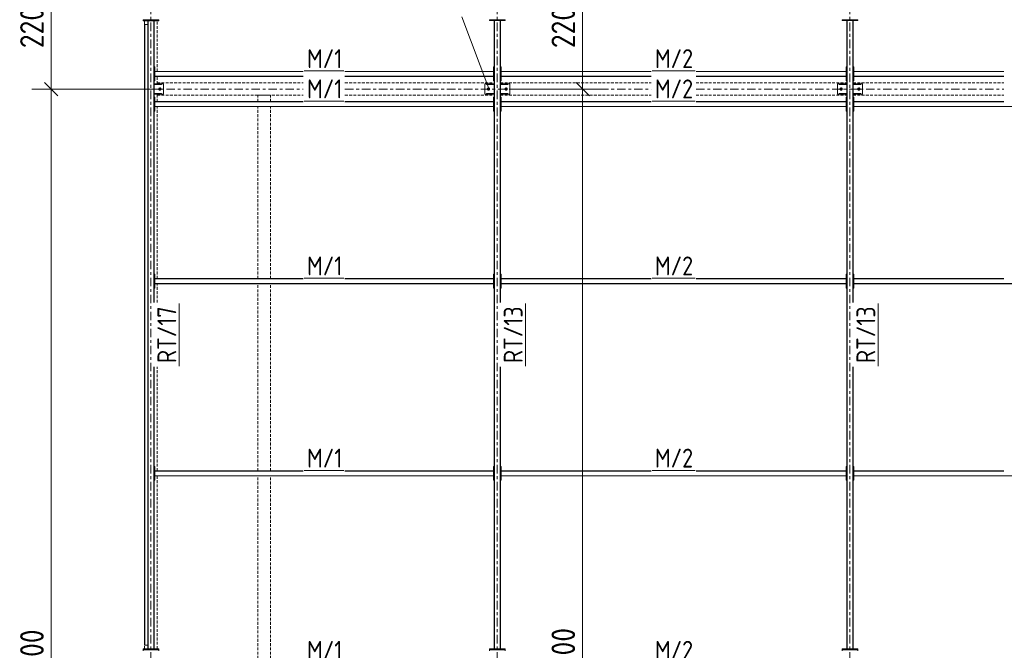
# Model space of a CAD drawing. Header units: millimetres. Extents: x -141 to 1046, y -218 to 621.
# Tile 3 of 16: x -28 to 181, y 125 to 259. Entities that reach past the tile are written whole.
import ezdxf

# ---------------------------------------------------------------- set-up
doc = ezdxf.new("R2010")
doc.units = ezdxf.units.MM
doc.header["$LTSCALE"] = 0.6
for name, pattern in [('VERDECKT2', [1.5, 1, -0.5]), ('XKITLINE00', [0]), ('XKITLINE03', [6, 3, -1, 1, -1])]:
    doc.linetypes.add(name, pattern=pattern)
for name, color, linetype, lineweight in [('Bolt', 7, 'Continuous', 0), ('BoltMark', 3, 'Continuous', 0), ('Part', 2, 'Continuous', 0), ('PartMark', 3, 'Continuous', 0), ('S-GRID', 1, 'Continuous', 0), ('Z-DIMENSIONS', 1, 'Continuous', 0)]:
    doc.layers.add(name, color=color, linetype=linetype, lineweight=lineweight)
doc.styles.add('ISOCPEUR', font='ISOCPEUR.TTF')

msp = doc.modelspace()

# ---------------------------------------------------------------- linework, layer by layer
at = {"layer": 'Bolt', "color": 3, "linetype": 'XKITLINE00', "lineweight": 0}
for p, q in [((1.67, 244.11), (1.87, 244.23)), ((1.67, 243.88), (1.67, 244.11)), ((1.87, 244.23), (2.07, 244.11)), ((2.07, 244.11), (2.07, 243.88)), ((71.27, 244.12), (71.47, 244.23)), ((71.27, 243.88), (71.27, 244.12)), ((71.47, 244.23), (71.67, 244.12)), ((71.67, 244.12), (71.67, 243.88)), ((75, 244.12), (75.2, 244.23)), ((75, 243.88), (75, 244.12)), ((75.2, 244.23), (75.4, 244.12)), ((75.4, 244.12), (75.4, 243.88)), ((145.93, 244.12), (146.13, 244.23)), ((145.93, 243.88), (145.93, 244.12)), ((146.13, 244.23), (146.33, 244.12)), ((146.33, 244.12), (146.33, 243.88)), ((149.67, 244.12), (149.87, 244.23)), ((149.67, 243.88), (149.67, 244.12)), ((149.87, 244.23), (150.07, 244.12)), ((150.07, 244.12), (150.07, 243.88)), ((1.87, 243.77), (1.67, 243.88)), ((2.07, 243.88), (1.87, 243.77)), ((71.47, 243.77), (71.27, 243.88)), ((71.67, 243.88), (71.47, 243.77)), ((75.2, 243.77), (75, 243.88)), ((75.4, 243.88), (75.2, 243.77)), ((146.13, 243.77), (145.93, 243.88)), ((146.33, 243.88), (146.13, 243.77)), ((149.87, 243.77), (149.67, 243.88)), ((150.07, 243.88), (149.87, 243.77))]:
    msp.add_line(p, q, dxfattribs=at)
for centre, radius, start, end in [((1.87, 244), 0.247, 120, 300), ((1.87, 244), 0.133, 30, 210), ((1.87, 244), 0.247, 300, 120), ((1.87, 244), 0.133, 210, 30), ((71.47, 244), 0.247, 120, 300), ((71.47, 244), 0.133, 30, 210), ((71.47, 244), 0.247, 300, 120), ((71.47, 244), 0.133, 210, 30), ((75.2, 244), 0.247, 120, 300), ((75.2, 244), 0.133, 30, 210), ((75.2, 244), 0.247, 300, 120), ((75.2, 244), 0.133, 210, 30), ((146.13, 244), 0.247, 120, 300), ((146.13, 244), 0.133, 30, 210), ((146.13, 244), 0.247, 300, 120), ((146.13, 244), 0.133, 210, 30), ((149.87, 244), 0.247, 120, 300), ((149.87, 244), 0.133, 30, 210), ((149.87, 244), 0.247, 300, 120), ((149.87, 244), 0.133, 210, 30)]:
    msp.add_arc(centre, radius, start, end, dxfattribs=at)
at = {"layer": 'BoltMark', "color": 4, "linetype": 'XKITLINE00', "lineweight": 0}
msp.add_line((71.52, 244.09), (65.85, 259.3), dxfattribs=at)
at = {"layer": 'Part', "color": 2, "linetype": 'XKITLINE00', "lineweight": 0}
for p, q in [((-1.67, 258.46), (-1.67, 258.66)), ((-1.67, 258.66), (1.67, 258.66)), ((1.67, 258.46), (1.67, 258.66)), ((71.67, 258.47), (71.67, 258.67)), ((71.67, 258.67), (75, 258.67)), ((75, 258.47), (75, 258.67)), ((146.33, 258.47), (146.33, 258.67)), ((146.33, 258.67), (149.67, 258.67)), ((149.67, 258.47), (149.67, 258.67)), ((-1.67, 258.46), (1.67, 258.46)), ((-1.33, 126.33), (-1.33, 257.66)), ((-1.33, 257.66), (-0.67, 257.66)), ((-1.29, 126.33), (-1.29, 257.66)), ((-0.67, 125.53), (-0.67, 258.46)), ((-0.67, 258.46), (-0.61, 258.46)), ((-0.61, 125.53), (-0.61, 258.46)), ((0.61, 198.81), (0.61, 258.46)), ((0.61, 258.46), (0.67, 258.46)), ((0.67, 198.81), (0.67, 258.46)), ((71.67, 258.47), (75, 258.47)), ((72.67, 125.53), (72.67, 258.47)), ((72.67, 258.47), (72.72, 258.47)), ((72.72, 125.53), (72.72, 258.47)), ((73.95, 198.82), (73.95, 258.47)), ((73.95, 258.47), (74, 258.47)), ((74, 198.82), (74, 258.47)), ((146.33, 258.47), (149.67, 258.47)), ((147.33, 125.53), (147.33, 258.47)), ((147.33, 258.47), (147.39, 258.47)), ((147.39, 125.53), (147.39, 258.47)), ((148.61, 198.82), (148.61, 258.47)), ((148.61, 258.47), (148.67, 258.47)), ((148.67, 198.82), (148.67, 258.47)), ((0.67, 245.73), (0.67, 248.67)), ((0.67, 248.67), (0.8, 248.67)), ((0.8, 245.73), (0.8, 248.67)), ((72.53, 245.73), (72.53, 248.67)), ((72.53, 248.67), (72.67, 248.67)), ((72.67, 245.73), (72.67, 248.67)), ((74, 245.73), (74, 248.67)), ((74, 248.67), (74.13, 248.67)), ((74.13, 245.73), (74.13, 248.67)), ((147.2, 245.73), (147.2, 248.67)), ((147.2, 248.67), (147.33, 248.67)), ((147.33, 245.73), (147.33, 248.67)), ((148.67, 245.73), (148.67, 248.67)), ((148.67, 248.67), (148.8, 248.67)), ((148.8, 245.73), (148.8, 248.67)), ((0.8, 247.69), (0.8, 247.73)), ((0.8, 247.73), (32.26, 247.73)), ((32.26, 247.69), (0.8, 247.69)), ((0.8, 246.67), (0.8, 246.71)), ((32.26, 246.71), (0.8, 246.71)), ((0.8, 246.67), (32.26, 246.67)), ((41.08, 247.73), (72.53, 247.73)), ((72.53, 247.69), (41.08, 247.69)), ((72.53, 246.71), (41.08, 246.71)), ((41.08, 246.67), (72.53, 246.67)), ((72.53, 247.73), (72.53, 247.69)), ((72.53, 246.67), (72.53, 246.71)), ((74.13, 247.69), (74.13, 247.73)), ((74.13, 247.73), (105.91, 247.73)), ((105.91, 247.69), (74.13, 247.69)), ((74.13, 246.67), (74.13, 246.71)), ((105.91, 246.71), (74.13, 246.71)), ((74.13, 246.67), (105.91, 246.67)), ((115.42, 247.73), (147.2, 247.73)), ((147.2, 247.69), (115.42, 247.69)), ((147.2, 246.71), (115.42, 246.71)), ((115.42, 246.67), (147.2, 246.67)), ((147.2, 247.73), (147.2, 247.69)), ((147.2, 246.67), (147.2, 246.71)), ((148.8, 247.69), (148.8, 247.73)), ((148.8, 247.73), (180.58, 247.73)), ((180.58, 247.69), (148.8, 247.69)), ((148.8, 246.67), (148.8, 246.71)), ((180.58, 246.71), (148.8, 246.71)), ((148.8, 246.67), (180.58, 246.67)), ((0.67, 245.73), (0.8, 245.73)), ((0.67, 245.07), (0.67, 244.93)), ((2.27, 245.07), (0.67, 245.07)), ((2.67, 245.07), (0.67, 245.07)), ((0.67, 244.93), (2.27, 244.93)), ((2.27, 244.93), (2.27, 245.07)), ((2.67, 242.93), (2.67, 245.07)), ((70.67, 242.94), (70.67, 245.07)), ((70.67, 245.07), (71.07, 245.07)), ((71.07, 244.94), (71.07, 245.07)), ((71.07, 245.07), (72.67, 245.07)), ((71.07, 244.94), (72.67, 244.94)), ((72.53, 245.73), (72.67, 245.73)), ((72.67, 244.94), (72.67, 245.07)), ((74, 245.73), (74.13, 245.73)), ((74, 245.07), (74, 244.94)), ((75.6, 245.07), (74, 245.07)), ((74, 245.07), (76, 245.07)), ((74, 244.94), (75.6, 244.94)), ((75.6, 244.94), (75.6, 245.07)), ((76, 242.94), (76, 245.07)), ((145.33, 242.94), (145.33, 245.07)), ((145.33, 245.07), (145.73, 245.07)), ((145.73, 244.94), (145.73, 245.07)), ((145.73, 245.07), (147.33, 245.07)), ((145.73, 244.94), (147.33, 244.94)), ((147.2, 245.73), (147.33, 245.73)), ((147.33, 244.94), (147.33, 245.07)), ((148.67, 245.73), (148.8, 245.73)), ((148.67, 245.07), (150.67, 245.07)), ((148.67, 245.07), (148.67, 244.94)), ((150.27, 245.07), (148.67, 245.07)), ((148.67, 244.94), (150.27, 244.94)), ((150.27, 244.94), (150.27, 245.07)), ((150.67, 242.94), (150.67, 245.07)), ((0.67, 243.07), (0.67, 242.93)), ((2.27, 243.07), (0.67, 243.07)), ((0.67, 242.93), (2.27, 242.93)), ((0.67, 239.33), (0.67, 242.27)), ((0.67, 242.27), (0.8, 242.27)), ((0.8, 239.33), (0.8, 242.27)), ((2.27, 242.93), (2.27, 243.07)), ((2.27, 242.93), (2.67, 242.93)), ((70.67, 242.94), (71.07, 242.94)), ((71.07, 242.94), (71.07, 243.07)), ((71.07, 243.07), (72.67, 243.07)), ((71.07, 242.94), (72.67, 242.94)), ((72.53, 239.33), (72.53, 242.27)), ((72.53, 242.27), (72.67, 242.27)), ((72.67, 242.94), (72.67, 243.07)), ((72.67, 239.33), (72.67, 242.27)), ((74, 243.07), (74, 242.94)), ((75.6, 243.07), (74, 243.07)), ((74, 242.94), (75.6, 242.94)), ((74, 239.33), (74, 242.27)), ((74, 242.27), (74.13, 242.27)), ((74.13, 239.33), (74.13, 242.27)), ((75.6, 242.94), (75.6, 243.07)), ((75.6, 242.94), (76, 242.94)), ((145.33, 242.94), (145.73, 242.94)), ((145.73, 242.94), (145.73, 243.07)), ((145.73, 243.07), (147.33, 243.07)), ((145.73, 242.94), (147.33, 242.94)), ((147.2, 239.33), (147.2, 242.27)), ((147.2, 242.27), (147.33, 242.27)), ((147.33, 242.94), (147.33, 243.07)), ((147.33, 239.33), (147.33, 242.27)), ((148.67, 243.07), (148.67, 242.94)), ((150.27, 243.07), (148.67, 243.07)), ((148.67, 242.94), (150.27, 242.94)), ((148.67, 239.33), (148.67, 242.27)), ((148.67, 242.27), (148.8, 242.27)), ((148.8, 239.33), (148.8, 242.27)), ((150.27, 242.94), (150.27, 243.07)), ((150.27, 242.94), (150.67, 242.94)), ((0.8, 241.29), (0.8, 241.33)), ((0.8, 241.33), (32.26, 241.33)), ((32.26, 241.29), (0.8, 241.29)), ((0.8, 240.27), (0.8, 240.31)), ((72.53, 240.31), (0.8, 240.31)), ((0.8, 240.27), (72.53, 240.27)), ((41.08, 241.33), (72.53, 241.33)), ((72.53, 241.29), (41.08, 241.29)), ((72.53, 241.33), (72.53, 241.29)), ((72.53, 240.27), (72.53, 240.31)), ((74.13, 241.29), (74.13, 241.33)), ((74.13, 241.33), (105.91, 241.33)), ((105.91, 241.29), (74.13, 241.29)), ((74.13, 240.27), (74.13, 240.31)), ((147.2, 240.31), (74.13, 240.31)), ((74.13, 240.27), (147.2, 240.27)), ((115.42, 241.33), (147.2, 241.33)), ((147.2, 241.29), (115.42, 241.29)), ((147.2, 241.33), (147.2, 241.29)), ((147.2, 240.27), (147.2, 240.31)), ((148.8, 241.29), (148.8, 241.33)), ((148.8, 241.33), (180.58, 241.33)), ((180.58, 241.29), (148.8, 241.29)), ((148.8, 240.27), (148.8, 240.31)), ((221.87, 240.31), (148.8, 240.31)), ((148.8, 240.27), (221.87, 240.27)), ((0.67, 239.33), (0.8, 239.33)), ((72.53, 239.33), (72.67, 239.33)), ((74, 239.33), (74.13, 239.33)), ((147.2, 239.33), (147.33, 239.33)), ((148.67, 239.33), (148.8, 239.33)), ((0.67, 201.87), (0.67, 204.8)), ((0.67, 204.8), (0.8, 204.8)), ((0.8, 201.87), (0.8, 204.8)), ((72.53, 201.87), (72.53, 204.8)), ((72.53, 204.8), (72.67, 204.8)), ((72.67, 201.87), (72.67, 204.8)), ((74, 201.87), (74, 204.8)), ((74, 204.8), (74.13, 204.8)), ((74.13, 201.87), (74.13, 204.8)), ((147.2, 201.87), (147.2, 204.8)), ((147.2, 204.8), (147.33, 204.8)), ((147.33, 201.87), (147.33, 204.8)), ((148.67, 201.87), (148.67, 204.8)), ((148.67, 204.8), (148.8, 204.8)), ((148.8, 201.87), (148.8, 204.8)), ((0.8, 203.83), (0.8, 203.87)), ((0.8, 203.87), (32.26, 203.87)), ((32.26, 203.83), (0.8, 203.83)), ((0.8, 202.8), (0.8, 202.84)), ((72.53, 202.84), (0.8, 202.84)), ((0.8, 202.8), (72.53, 202.8)), ((41.08, 203.87), (72.53, 203.87)), ((72.53, 203.83), (41.08, 203.83)), ((72.53, 203.87), (72.53, 203.83)), ((72.53, 202.8), (72.53, 202.84)), ((74.13, 203.83), (74.13, 203.87)), ((74.13, 203.87), (105.91, 203.87)), ((105.91, 203.83), (74.13, 203.83)), ((74.13, 202.8), (74.13, 202.84)), ((147.2, 202.84), (74.13, 202.84)), ((74.13, 202.8), (147.2, 202.8)), ((115.42, 203.87), (147.2, 203.87)), ((147.2, 203.83), (115.42, 203.83)), ((147.2, 203.87), (147.2, 203.83)), ((147.2, 202.8), (147.2, 202.84)), ((148.8, 203.83), (148.8, 203.87)), ((148.8, 203.87), (180.58, 203.87)), ((180.58, 203.83), (148.8, 203.83)), ((148.8, 202.8), (148.8, 202.84)), ((221.87, 202.84), (148.8, 202.84)), ((148.8, 202.8), (221.87, 202.8)), ((0.67, 201.87), (0.8, 201.87)), ((72.53, 201.87), (72.67, 201.87)), ((74, 201.87), (74.13, 201.87)), ((147.2, 201.87), (147.33, 201.87)), ((148.67, 201.87), (148.8, 201.87)), ((0.61, 125.53), (0.61, 185.18)), ((0.67, 125.53), (0.67, 185.18)), ((73.95, 125.53), (73.95, 185.18)), ((74, 125.53), (74, 185.18)), ((148.61, 125.53), (148.61, 185.18)), ((148.67, 125.53), (148.67, 185.18)), ((0.67, 161.2), (0.67, 164.13)), ((0.67, 164.13), (0.8, 164.13)), ((0.8, 161.2), (0.8, 164.13)), ((0.8, 163.16), (0.8, 163.2)), ((0.8, 163.2), (32.26, 163.2)), ((32.26, 163.16), (0.8, 163.16)), ((41.08, 163.2), (72.53, 163.2)), ((72.53, 163.16), (41.08, 163.16)), ((72.53, 161.2), (72.53, 164.13)), ((72.53, 164.13), (72.67, 164.13)), ((72.53, 163.2), (72.53, 163.16)), ((72.67, 161.2), (72.67, 164.13)), ((74, 161.2), (74, 164.13)), ((74, 164.13), (74.13, 164.13)), ((74.13, 161.2), (74.13, 164.13)), ((74.13, 163.16), (74.13, 163.2)), ((74.13, 163.2), (105.91, 163.2)), ((105.91, 163.16), (74.13, 163.16)), ((115.42, 163.2), (147.2, 163.2)), ((147.2, 163.16), (115.42, 163.16)), ((147.2, 161.2), (147.2, 164.13)), ((147.2, 164.13), (147.33, 164.13)), ((147.2, 163.2), (147.2, 163.16)), ((147.33, 161.2), (147.33, 164.13)), ((148.67, 161.2), (148.67, 164.13)), ((148.67, 164.13), (148.8, 164.13)), ((148.8, 161.2), (148.8, 164.13)), ((148.8, 163.16), (148.8, 163.2)), ((148.8, 163.2), (180.58, 163.2)), ((180.58, 163.16), (148.8, 163.16)), ((0.67, 161.2), (0.8, 161.2)), ((0.8, 162.13), (0.8, 162.17)), ((72.53, 162.17), (0.8, 162.17)), ((0.8, 162.13), (72.53, 162.13)), ((72.53, 162.13), (72.53, 162.17)), ((72.53, 161.2), (72.67, 161.2)), ((74, 161.2), (74.13, 161.2)), ((74.13, 162.13), (74.13, 162.17)), ((147.2, 162.17), (74.13, 162.17)), ((74.13, 162.13), (147.2, 162.13)), ((147.2, 162.13), (147.2, 162.17)), ((147.2, 161.2), (147.33, 161.2)), ((148.67, 161.2), (148.8, 161.2)), ((148.8, 162.13), (148.8, 162.17)), ((221.87, 162.17), (148.8, 162.17)), ((148.8, 162.13), (221.87, 162.13)), ((-1.67, 125.33), (-1.67, 125.53)), ((-1.67, 125.53), (1.67, 125.53)), ((-1.67, 125.33), (1.67, 125.33)), ((-1.67, 125.13), (-1.67, 125.33)), ((-1.67, 125.33), (1.67, 125.33)), ((-0.67, 126.33), (-1.33, 126.33)), ((-0.67, 125.53), (-0.61, 125.53)), ((0.61, 125.53), (0.67, 125.53)), ((1.67, 125.33), (1.67, 125.53)), ((1.67, 125.13), (1.67, 125.33)), ((71.67, 125.33), (71.67, 125.53)), ((71.67, 125.53), (75, 125.53)), ((71.67, 125.33), (75, 125.33)), ((71.67, 125.13), (71.67, 125.33)), ((71.67, 125.33), (75, 125.33)), ((72.67, 125.53), (72.72, 125.53)), ((73.95, 125.53), (74, 125.53)), ((75, 125.33), (75, 125.53)), ((75, 125.13), (75, 125.33)), ((146.33, 125.33), (146.33, 125.53)), ((146.33, 125.53), (149.67, 125.53)), ((146.33, 125.13), (146.33, 125.33)), ((146.33, 125.33), (149.67, 125.33)), ((146.33, 125.33), (149.67, 125.33)), ((147.33, 125.53), (147.39, 125.53)), ((148.61, 125.53), (148.67, 125.53)), ((149.67, 125.33), (149.67, 125.53)), ((149.67, 125.13), (149.67, 125.33))]:
    msp.add_line(p, q, dxfattribs=at)
at = {"layer": 'Part', "color": 4, "linetype": 'VERDECKT2', "lineweight": 0}
for p, q in [((-1.33, 258.66), (-1.33, 258.67)), ((1.33, 258.66), (1.33, 258.67)), ((-1.33, 257.66), (-1.33, 258.46)), ((1.33, 247.73), (1.33, 258.46)), ((1.33, 245.07), (1.33, 246.67)), ((1.33, 245.07), (1.33, 245.33)), ((1.33, 245.33), (32.26, 245.33)), ((41.08, 245.33), (72.67, 245.33)), ((74, 245.33), (105.91, 245.33)), ((115.42, 245.33), (147.33, 245.33)), ((148.67, 245.33), (180.58, 245.33)), ((2.67, 242.93), (0.67, 242.93)), ((1.33, 242.67), (1.33, 242.93)), ((1.33, 241.33), (1.33, 242.93)), ((1.33, 242.67), (32.26, 242.67)), ((2.67, 242.93), (2.67, 242.93)), ((22.67, 242.67), (25.33, 242.67)), ((22.67, 241.33), (22.67, 242.67)), ((25.33, 241.33), (25.33, 242.67)), ((41.08, 242.67), (72.67, 242.67)), ((70.67, 242.94), (72.67, 242.94)), ((70.67, 242.94), (70.67, 242.94)), ((74, 242.94), (76, 242.94)), ((74, 242.67), (105.91, 242.67)), ((76, 242.94), (76, 242.94)), ((115.42, 242.67), (147.33, 242.67)), ((145.33, 242.94), (147.33, 242.94)), ((145.33, 242.94), (145.33, 242.94)), ((148.67, 242.94), (150.67, 242.94)), ((148.67, 242.67), (180.58, 242.67)), ((150.67, 242.94), (150.67, 242.94)), ((1.33, 203.87), (1.33, 240.27)), ((22.67, 203.87), (22.67, 240.27)), ((25.33, 203.87), (25.33, 240.27)), ((1.33, 198.81), (1.33, 202.8)), ((22.67, 163.2), (22.67, 202.8)), ((25.33, 163.2), (25.33, 202.8)), ((1.33, 163.2), (1.33, 185.18)), ((1.33, 125.53), (1.33, 162.13)), ((22.67, 122.53), (22.67, 162.13)), ((25.33, 122.53), (25.33, 162.13)), ((-1.33, 125.53), (-1.33, 126.33))]:
    msp.add_line(p, q, dxfattribs=at)
at = {"layer": 'PartMark', "color": 1, "linetype": 'XKITLINE00', "lineweight": 0}
for p, q in [((32.46, 247.83), (40.88, 247.83)), ((106.11, 247.83), (115.22, 247.83)), ((32.46, 241.43), (40.88, 241.43)), ((106.11, 241.43), (115.22, 241.43)), ((32.46, 203.97), (40.88, 203.97)), ((106.11, 203.97), (115.22, 203.97)), ((5.97, 185.38), (5.97, 198.61)), ((79.3, 185.38), (79.3, 198.62)), ((153.97, 185.38), (153.97, 198.62)), ((32.46, 163.3), (40.88, 163.3)), ((106.11, 163.3), (115.22, 163.3))]:
    msp.add_line(p, q, dxfattribs=at)
at = {"layer": 'S-GRID', "color": 1, "linetype": 'XKITLINE03', "lineweight": 0}
for p, q in [((0, -17.33), (0, 533.87)), ((73.33, -17.33), (73.33, 528.6)), ((148, -17.33), (148, 528.6)), ((-18.31, 244), (32.26, 244)), ((41.08, 244), (105.91, 244)), ((115.42, 244), (180.58, 244))]:
    msp.add_line(p, q, dxfattribs=at)
at = {"layer": 'Z-DIMENSIONS', "color": 7, "linetype": 'XKITLINE00', "lineweight": 0}
for p, q in [((-21.09, 244), (-21.09, 273.33)), ((91.41, 244), (91.41, 273.33)), ((0.87, 244), (-25.19, 244)), ((0.87, 244), (-25.19, 244)), ((-22.51, 245.41), (-19.68, 242.59)), ((-22.51, 245.41), (-19.68, 242.59)), ((-21.09, 1.33), (-21.09, 244)), ((76.2, 244), (95.41, 244)), ((76.2, 244), (95.41, 244)), ((90, 245.41), (92.83, 242.59)), ((90, 245.41), (92.83, 242.59)), ((91.41, 2.67), (91.41, 244))]:
    msp.add_line(p, q, dxfattribs=at)
at = {"layer": 'Z-DIMENSIONS', "color": 3}
for p in [(-21.09, 244), (-21.09, 244), (91.41, 244), (91.41, 244)]:
    msp.add_point(p, dxfattribs=at)

# ---------------------------------------------------------------- texts
at = {"layer": 'PartMark', "color": 1, "style": 'ISOCPEUR', "width": 0.85}
for s, p in [('M/1', (33.06, 248.43)), ('M/2', (106.71, 248.43)), ('M/1', (33.06, 242.03)), ('M/2', (106.71, 242.03)), ('M/1', (33.06, 204.57)), ('M/2', (106.71, 204.57)), ('M/1', (33.06, 163.9)), ('M/2', (106.71, 163.9)), ('M/1', (33.06, 123.23)), ('M/2', (106.71, 123.23))]:
    msp.add_text(s, height=4, dxfattribs=at).set_placement(p)
for s, p in [('RT/17', (5.37, 185.98)), ('RT/13', (78.7, 185.98)), ('RT/13', (153.37, 185.98))]:
    msp.add_text(s, height=4, rotation=90.0002, dxfattribs=at).set_placement(p)
at = {"layer": 'Z-DIMENSIONS', "color": 3, "style": 'ISOCPEUR', "width": 0.85}
for s, p in [('2200', (-22.69, 252.65)), ('2200', (89.81, 252.65)), ('18200', (-22.69, 115.58)), ('18100', (89.81, 116.67))]:
    msp.add_text(s, height=5, rotation=90.0002, dxfattribs=at).set_placement(p)

doc.saveas('drawing.dxf')
